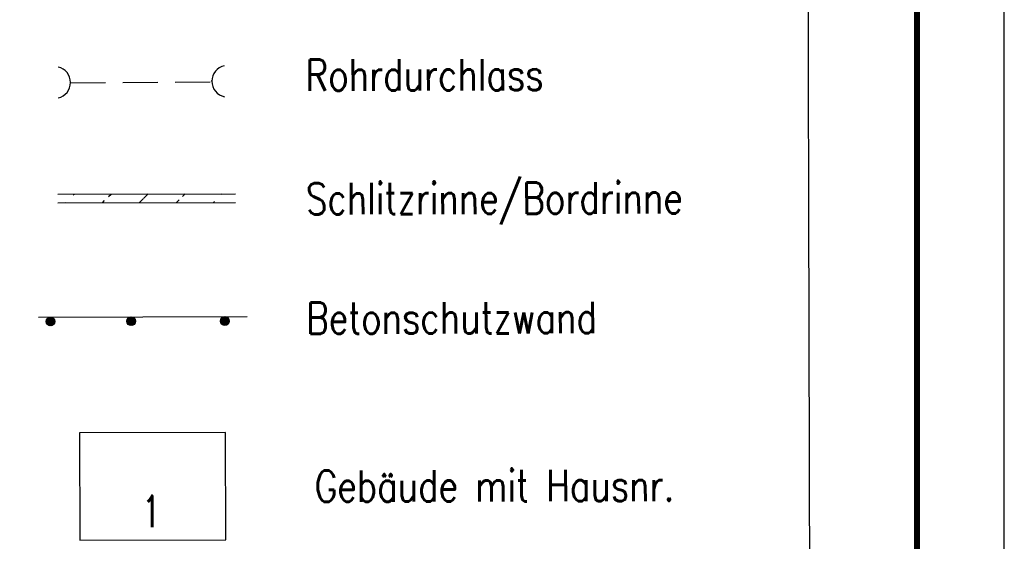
# Model space of a CAD drawing. Extents: x 0 to 1135, y 0 to 420.
# Tile 100 of 116: x 1079 to 1135, y 172 to 202. Entities that reach past the tile are written whole.
import ezdxf

# ---------------------------------------------------------------- set-up
doc = ezdxf.new("R2010")
doc.units = 0
doc.header["$LTSCALE"] = 2
doc.header["$MEASUREMENT"] = 0
doc.linetypes.add('AUSGEZOGEN', pattern=[0])
doc.linetypes.add('GESTRICH-X2', pattern=[1.5, 1, -0.5])
doc.layers.get('0').update_dxf_attribs({"color": 8, "linetype": 'AUSGEZOGEN'})
for name, color, linetype in [('DURCHL', 200, 'GESTRICH-X2'), ('FBRTOP', 8, 'AUSGEZOGEN'), ('GEBAEUDE', 8, 'AUSGEZOGEN'), ('GLEITWAND', 8, 'AUSGEZOGEN'), ('HAUSNR', 8, 'AUSGEZOGEN'), ('LEGENDE', 7, 'AUSGEZOGEN'), ('RAHMEN', 250, 'AUSGEZOGEN'), ('SCHLITZRINNE', 200, 'AUSGEZOGEN'), ('SCHSYMBOL', 200, 'AUSGEZOGEN')]:
    doc.layers.add(name, color=color, linetype=linetype)
doc.styles.add('ROMANS', font='romans.shx', dxfattribs={"width": 0.8})

# ---------------------------------------------------------------- blocks, each defined once
blk = doc.blocks.new('betonglw')
h = blk.add_hatch()
h.set_pattern_fill('B', color=256, scale=0.05, angle=45, style=0, pattern_type=0)
h.set_pattern_definition([(45, (0.00312, 0.249935), (-0.035355, 0.035355), [])])
edge = h.paths.add_edge_path()
edge.add_arc((0.003, 0.25), 0.25, 0, 360)
blk.add_circle((0.003, 0.25), 0.25)
blk = doc.blocks.new('betonglwr')
at = {"layer": 'GLEITWAND'}
blk.add_blockref('betonglw', (0.022, -0.499), dxfattribs=at)
blk = doc.blocks.new('DL')
at = {"color": 0}
blk.add_arc((-0.311, 0.025), 0.91, 282.5363, 77.4637, dxfattribs=at)
blk.add_point((0.597, 0.003), dxfattribs=at)

msp = doc.modelspace()

# ---------------------------------------------------------------- hatches: boundary and pattern name
at = {"layer": 'SCHLITZRINNE'}
h = msp.add_hatch(dxfattribs=at)
h.set_pattern_fill('_USER', color=256, scale=1.5, angle=45.1472, style=0, pattern_type=0)
h.set_pattern_definition([(45.14716, (-4.1553, 8.5967), (-1.063381, 1.0579324), [])])
edge = h.paths.add_edge_path()
edge.add_line((1080.754, 191.387), (1090.936, 191.413))
edge.add_line((1080.753, 191.887), (1090.935, 191.913))

# ---------------------------------------------------------------- linework, layer by layer
at = {"layer": 'DURCHL'}
msp.add_line((1081.48, 198.275), (1089.584, 198.326), dxfattribs=at)
at = {"layer": 'FBRTOP', "const_width": 0.5}
for points in [[(778.203, 222.125, 0.000004), (815.608, 224.799, -0.000002), (853.013, 227.472, -0.000001), (902.886, 231.036, 0.000001), (950, 234.403, 0.000002)], [(778.488, 218.136, 0.000004), (815.893, 220.809, -0.000002), (853.298, 223.482, -0.000001), (903.171, 227.046, 0.000001), (950, 230.392, 0.000002)], [(703.395, 216.78, -0.000001), (715.863, 217.671, 0.000009)], [(703.68, 212.79, -0.000001), (716.148, 213.681, 0.000009)]]:
    msp.add_lwpolyline(points, format="xyb", dxfattribs=at)
at = {"layer": 'GEBAEUDE'}
msp.add_lwpolyline([(1082.015, 172.045), (1090.384, 172.066), (1090.368, 178.229), (1081.999, 178.208)], close=True, dxfattribs=at)
at = {"layer": 'GLEITWAND'}
msp.add_line((1079.644, 184.833), (1091.615, 184.864), dxfattribs=at)
at = {"layer": 'LEGENDE'}
msp.add_lwpolyline([(1029.982, 117.15), (1123.993, 117.392), (1123.556, 287.54), (1029.545, 287.299)], close=True, dxfattribs=at)
at = {"layer": 'RAHMEN'}
msp.add_line((1135, 0), (1135, 420), dxfattribs=at)
at = {"layer": 'RAHMEN', "const_width": 0.35}
msp.add_lwpolyline([(25, 5), (1130, 5), (1130, 415), (25, 415), (25, 5)], dxfattribs=at)
at = {"layer": 'SCHLITZRINNE'}
for p, q in [((1080.753, 191.887), (1090.935, 191.913)), ((1080.754, 191.387), (1090.936, 191.413))]:
    msp.add_line(p, q, dxfattribs=at)

# ---------------------------------------------------------------- block references
at = {"layer": 'GLEITWAND', "rotation": 0.1471602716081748}
for p in [(1080.308, 184.835), (1084.931, 184.847), (1090.308, 184.861)]:
    msp.add_blockref('betonglwr', p, dxfattribs=at)
at = {"layer": 'SCHSYMBOL'}
for p, rotation in [((1090.186, 198.386), 180.1471602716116), ((1080.885, 198.264), 0.1471602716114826)]:
    msp.add_blockref('DL', p, dxfattribs=dict(at, rotation=rotation))

# ---------------------------------------------------------------- texts
at = {"layer": 'HAUSNR', "style": 'ROMANS', "width": 0.66}
msp.add_text('1', height=1.8, rotation=359.9416, dxfattribs=at).set_placement((1085.6, 172.793))
at = {"layer": 'LEGENDE', "style": 'ROMANS', "width": 0.8}
for s, p in [('Rohrdurchlass', (1094.957, 197.81)), ('Schlitzrinne/Bordrinne', (1094.976, 190.722)), ('Betonschutzwand', (1094.993, 183.873)), ('Gebäude mit Hausnr.', (1095.482, 174.242))]:
    msp.add_text(s, height=1.8, rotation=0.1472, dxfattribs=at).set_placement(p)

doc.saveas('drawing.dxf')
